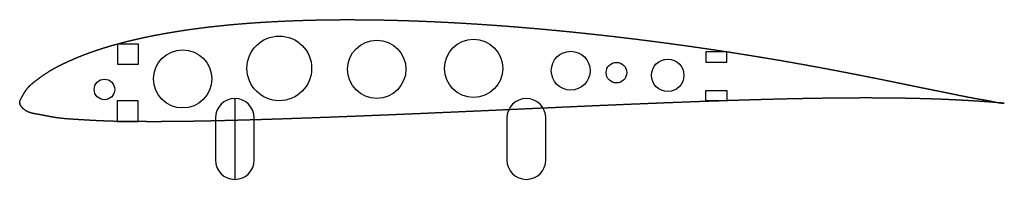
# Model space of a CAD drawing. Header units: centimetres. Extents: x 0 to 30.4, y -2.4 to 2.6.
import ezdxf

# ---------------------------------------------------------------- set-up
doc = ezdxf.new("R2010")
doc.units = ezdxf.units.CM
doc.header["$MEASUREMENT"] = 0
doc.layers.add('', color=7, linetype='Continuous')

msp = doc.modelspace()

# ---------------------------------------------------------------- linework, layer by layer
at = {"layer": ''}
for p, q in [((3.024, 1.199), (3.024, 1.839)), ((3.024, 1.839), (3.659, 1.839)), ((3.659, 1.839), (3.659, 1.199)), ((21.828, 1.597), (21.188, 1.597)), ((21.188, 1.597), (21.188, 1.277)), ((21.828, 1.277), (21.828, 1.597)), ((21.188, 1.277), (21.828, 1.277)), ((3.659, 1.199), (3.024, 1.199)), ((21.188, 0.08), (21.188, 0.4)), ((21.188, 0.4), (21.828, 0.4)), ((21.828, 0.4), (21.828, 0.08)), ((3.651, 0.08), (3.011, 0.08)), ((3.011, 0.08), (3.011, -0.56)), ((3.651, -0.56), (3.651, 0.08)), ((6.641, 0.147), (6.641, -2.353)), ((21.828, 0.08), (21.188, 0.08)), ((3.011, -0.56), (3.651, -0.56)), ((6.041, -0.453), (6.041, -1.753)), ((7.241, -1.753), (7.241, -0.453)), ((15.041, -0.453), (15.041, -1.753)), ((16.241, -1.753), (16.241, -0.453))]:
    msp.add_line(p, q, dxfattribs=at)
for centre, radius in [((8.013, 1.081), 1), ((11.024, 1.053), 0.9), ((14.013, 1.081), 0.9), ((5.031, 0.755), 0.9), ((17.012, 1.009), 0.6), ((18.425, 0.948), 0.318), ((20.008, 0.864), 0.5), ((2.614, 0.428), 0.318)]:
    msp.add_circle(centre, radius, dxfattribs=at)
for centre, start, end in [((6.641, -0.453), 0, 180), ((15.641, -0.453), 0, 180), ((6.641, -1.753), 180, 0), ((15.641, -1.753), 180, 0)]:
    msp.add_arc(centre, 0.6, start, end, dxfattribs=at)
msp.add_open_spline([(30.4, 0), (30.4, 0), (30.391, 0), (30.35, 0.003), (30.263, 0.012), (30.157, 0.03), (30.057, 0.052), (29.949, 0.075), (29.824, 0.098), (29.683, 0.122), (29.533, 0.147), (29.38, 0.175), (29.226, 0.204), (29.071, 0.235), (28.914, 0.268), (28.751, 0.302), (28.583, 0.336), (28.409, 0.371), (28.232, 0.407), (28.051, 0.443), (27.868, 0.48), (27.683, 0.518), (27.497, 0.557), (27.308, 0.596), (27.117, 0.635), (26.923, 0.675), (26.727, 0.715), (26.529, 0.755), (26.328, 0.795), (26.125, 0.835), (25.921, 0.876), (25.715, 0.916), (25.508, 0.956), (25.299, 0.997), (25.088, 1.037), (24.877, 1.077), (24.663, 1.117), (24.448, 1.156), (24.232, 1.195), (24.014, 1.234), (23.795, 1.273), (23.575, 1.312), (23.353, 1.35), (23.131, 1.387), (22.907, 1.425), (22.683, 1.462), (22.457, 1.498), (22.23, 1.534), (22.003, 1.57), (21.774, 1.606), (21.545, 1.64), (21.315, 1.675), (21.083, 1.709), (20.852, 1.742), (20.619, 1.775), (20.386, 1.808), (20.152, 1.84), (19.918, 1.871), (19.683, 1.902), (19.447, 1.933), (19.211, 1.963), (18.974, 1.992), (18.737, 2.021), (18.5, 2.049), (18.262, 2.077), (18.024, 2.104), (17.786, 2.13), (17.547, 2.156), (17.308, 2.182), (17.069, 2.206), (16.829, 2.23), (16.59, 2.254), (16.35, 2.276), (16.11, 2.298), (15.871, 2.32), (15.631, 2.34), (15.391, 2.36), (15.151, 2.379), (14.912, 2.398), (14.672, 2.415), (14.433, 2.432), (14.194, 2.448), (13.955, 2.463), (13.716, 2.478), (13.477, 2.492), (13.239, 2.504), (13.001, 2.516), (12.764, 2.527), (12.527, 2.538), (12.29, 2.547), (12.054, 2.555), (11.818, 2.563), (11.582, 2.569), (11.348, 2.575), (11.114, 2.58), (10.88, 2.583), (10.647, 2.586), (10.415, 2.587), (10.184, 2.588), (9.953, 2.588), (9.723, 2.586), (9.494, 2.583), (9.266, 2.58), (9.039, 2.575), (8.813, 2.569), (8.588, 2.562), (8.363, 2.553), (8.14, 2.544), (7.918, 2.533), (7.698, 2.521), (7.478, 2.508), (7.26, 2.493), (7.043, 2.478), (6.827, 2.461), (6.613, 2.442), (6.4, 2.422), (6.189, 2.401), (5.979, 2.378), (5.771, 2.354), (5.564, 2.328), (5.36, 2.301), (5.157, 2.272), (4.955, 2.241), (4.756, 2.209), (4.559, 2.176), (4.363, 2.141), (4.17, 2.104), (3.979, 2.066), (3.79, 2.026), (3.604, 1.985), (3.42, 1.941), (3.239, 1.896), (3.06, 1.849), (2.884, 1.8), (2.711, 1.75), (2.541, 1.697), (2.374, 1.643), (2.21, 1.586), (2.049, 1.527), (1.892, 1.466), (1.739, 1.403), (1.589, 1.338), (1.443, 1.272), (1.301, 1.205), (1.164, 1.136), (1.031, 1.064), (0.905, 0.989), (0.784, 0.911), (0.668, 0.83), (0.559, 0.75), (0.455, 0.67), (0.357, 0.591), (0.269, 0.506), (0.194, 0.413), (0.131, 0.312), (0.078, 0.213), (0.031, 0.131), (-0.004, 0.065), (-0.01, -0.002), (0.029, -0.087), (0.105, -0.175), (0.202, -0.247), (0.309, -0.292), (0.423, -0.318), (0.544, -0.338), (0.675, -0.362), (0.814, -0.39), (0.96, -0.419), (1.111, -0.445), (1.266, -0.466), (1.426, -0.481), (1.589, -0.492), (1.757, -0.503), (1.929, -0.513), (2.106, -0.523), (2.286, -0.534), (2.469, -0.543), (2.656, -0.551), (2.845, -0.557), (3.037, -0.561), (3.232, -0.564), (3.43, -0.566), (3.63, -0.567), (3.833, -0.568), (4.038, -0.569), (4.245, -0.569), (4.455, -0.568), (4.667, -0.567), (4.881, -0.565), (5.096, -0.562), (5.314, -0.559), (5.533, -0.555), (5.755, -0.551), (5.978, -0.546), (6.202, -0.541), (6.428, -0.535), (6.656, -0.529), (6.885, -0.523), (7.116, -0.517), (7.348, -0.51), (7.581, -0.503), (7.816, -0.495), (8.051, -0.488), (8.288, -0.48), (8.526, -0.471), (8.765, -0.463), (9.005, -0.455), (9.246, -0.446), (9.488, -0.437), (9.731, -0.428), (9.975, -0.418), (10.22, -0.409), (10.465, -0.399), (10.711, -0.389), (10.957, -0.379), (11.205, -0.369), (11.453, -0.359), (11.701, -0.349), (11.95, -0.338), (12.2, -0.328), (12.45, -0.317), (12.7, -0.306), (12.951, -0.295), (13.202, -0.284), (13.454, -0.273), (13.706, -0.262), (13.958, -0.251), (14.21, -0.239), (14.463, -0.228), (14.716, -0.217), (14.969, -0.205), (15.222, -0.194), (15.475, -0.182), (15.728, -0.171), (15.981, -0.159), (16.234, -0.148), (16.487, -0.137), (16.74, -0.125), (16.993, -0.114), (17.245, -0.103), (17.498, -0.091), (17.75, -0.08), (18.002, -0.069), (18.254, -0.059), (18.505, -0.048), (18.756, -0.037), (19.007, -0.027), (19.257, -0.017), (19.507, -0.007), (19.756, 0.003), (20.004, 0.013), (20.252, 0.023), (20.5, 0.032), (20.746, 0.042), (20.992, 0.051), (21.237, 0.06), (21.482, 0.068), (21.725, 0.076), (21.968, 0.085), (22.21, 0.092), (22.45, 0.1), (22.69, 0.107), (22.929, 0.114), (23.166, 0.12), (23.402, 0.126), (23.637, 0.132), (23.871, 0.137), (24.103, 0.142), (24.334, 0.146), (24.563, 0.15), (24.791, 0.154), (25.017, 0.157), (25.241, 0.159), (25.464, 0.161), (25.685, 0.163), (25.904, 0.164), (26.122, 0.164), (26.337, 0.164), (26.549, 0.163), (26.759, 0.162), (26.965, 0.16), (27.169, 0.157), (27.371, 0.153), (27.57, 0.149), (27.766, 0.144), (27.961, 0.139), (28.152, 0.133), (28.34, 0.127), (28.522, 0.12), (28.699, 0.112), (28.869, 0.104), (29.034, 0.096), (29.196, 0.087), (29.356, 0.078), (29.515, 0.068), (29.669, 0.058), (29.813, 0.049), (29.941, 0.039), (30.052, 0.03), (30.155, 0.021), (30.263, 0.012), (30.35, 0.005), (30.391, 0.001), (30.4, 0), (30.4, 0)], degree=5, dxfattribs=at)
msp.add_point((0, 0), dxfattribs=at)
msp.add_point((0, 0), dxfattribs=at)

doc.saveas('drawing.dxf')
